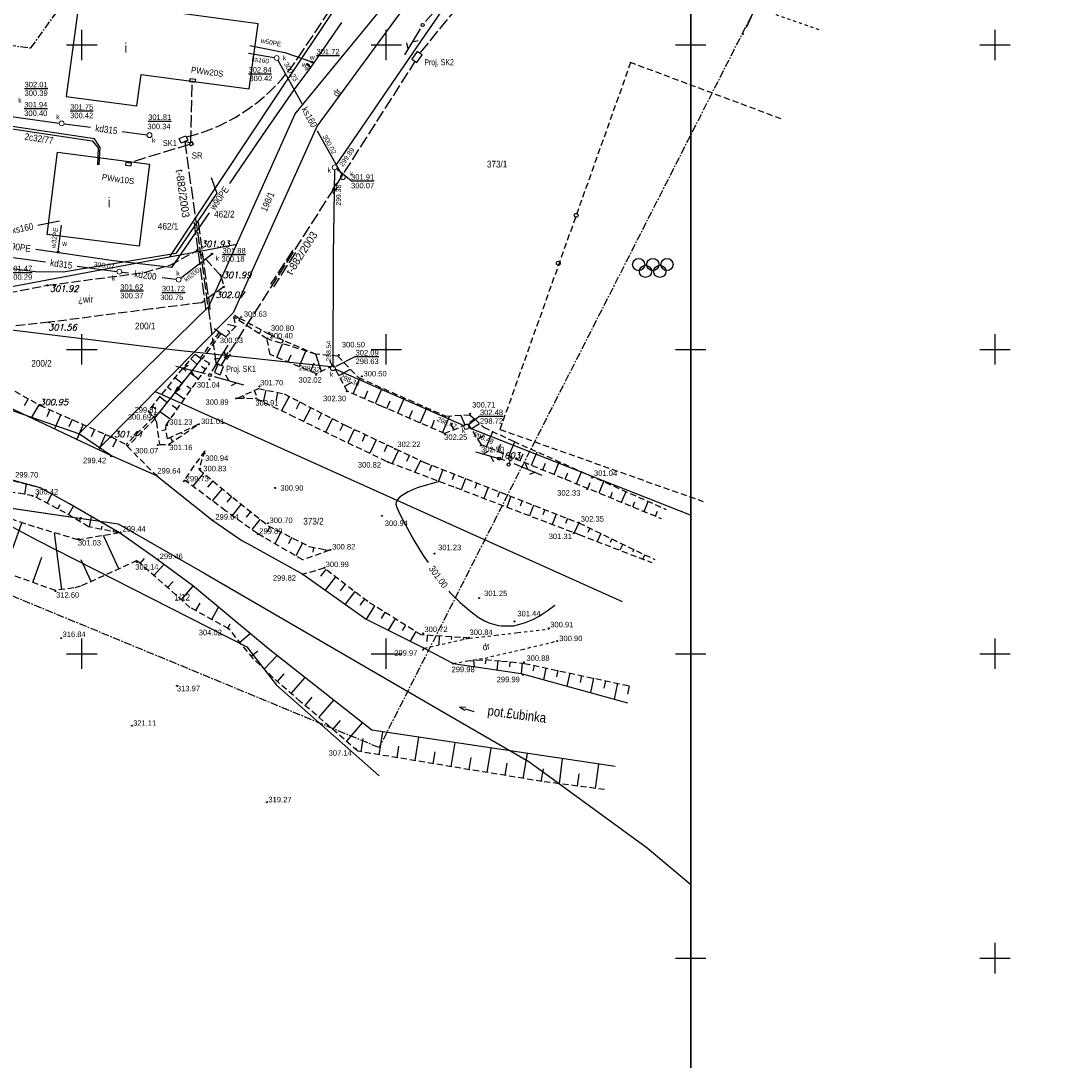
# Model space of a CAD drawing. Extents: x 4615668 to 9249187, y 5334101 to 10688993.
# Tile 105 of 120: x 4667924 to 4668097, y 5337352 to 5337523. Entities that reach past the tile are written whole.
import ezdxf
from ezdxf.enums import TextEntityAlignment as Align

# ---------------------------------------------------------------- set-up
doc = ezdxf.new("R2010")
doc.units = 0
doc.header["$MEASUREMENT"] = 0
for name, pattern in [('CENTER', [2, 1.25, -0.25, 0.25, -0.25]), ('CHODNIK', [2, 1.5, -0.5]), ('DASHDOT', [25.4, 12.7, -6.35, 0, -6.35]), ('DROGA', [1, 0.5, -0.5]), ('JEZDNIA', [1.5, 1, -0.5]), ('PROJEKT', [2.5, 2, -0.5]), ('PRZEPUST', [1.5, 1, -0.5]), ('SKARPA1', [1.5, 1, -0.5]), ('WARSTWICA', [3, 2, -1])]:
    doc.linetypes.add(name, pattern=pattern)
for name, color, linetype in [('1', 7, 'Continuous'), ('11', 7, 'Continuous'), ('12', 7, 'Continuous'), ('16', 7, 'Continuous'), ('17', 7, 'Continuous'), ('18', 7, 'Continuous'), ('19', 7, 'Continuous'), ('2', 7, 'Continuous'), ('22', 7, 'Continuous'), ('23', 7, 'Continuous'), ('24', 7, 'Continuous'), ('25', 7, 'Continuous'), ('26', 7, 'Continuous'), ('27', 7, 'Continuous'), ('28', 7, 'Continuous'), ('29', 7, 'Continuous'), ('3', 7, 'Continuous'), ('38', 7, 'Continuous'), ('45', 7, 'Continuous'), ('48', 7, 'Continuous'), ('5', 7, 'Continuous'), ('50', 7, 'Continuous'), ('51', 7, 'Continuous'), ('52', 7, 'Continuous'), ('55', 7, 'Continuous'), ('56', 7, 'Continuous'), ('58', 7, 'Continuous'), ('60', 7, 'Continuous'), ('61', 7, 'Continuous'), ('62', 7, 'Continuous'), ('UKKPA_506', 7, 'Continuous')]:
    doc.layers.add(name, color=color, linetype=linetype)
doc.styles.add('ITALICT', font='ITALICT', dxfattribs={"height": 0.2})
doc.styles.add('txt', font='TXT', dxfattribs={"height": 0.2})

# ---------------------------------------------------------------- blocks, each defined once
blk = doc.blocks.new('STS')
at = {"layer": '45', "color": 219, "linetype": 'Continuous'}
for p, q in [((1.5, 0), (0, 0)), ((2.5, 0), (1.5, 0.25)), ((2.5, 0), (1.5, -0.25))]:
    blk.add_line(p, q, dxfattribs=at)
blk = doc.blocks.new('MSZ')
at = {"layer": '22', "color": 7, "linetype": 'Continuous'}
blk.add_circle((0, 0), 0.25, dxfattribs=at)
blk = doc.blocks.new('PLT')
at = {"layer": '24', "color": 40, "linetype": 'Continuous'}
for p, q in [((0.75, 0), (5.75, 0)), ((3.25, 0), (2.543, 0.707)), ((4.543, 0), (3.836, -0.707))]:
    blk.add_line(p, q, dxfattribs=at)
blk = doc.blocks.new('SLU')
at = {"layer": '22', "color": 1, "linetype": 'Continuous'}
blk.add_circle((0, 0), 0.25, dxfattribs=at)
blk = doc.blocks.new('KL')
at = {"layer": 'UKKPA_506', "color": 7, "linetype": 'Continuous', "lineweight": 13}
blk.add_circle((0, 0), 0.4, dxfattribs=at)
blk = doc.blocks.new('DR')
at = {"layer": '18', "color": 6, "linetype": 'Continuous', "style": 'txt', "width": 0.909091}
blk.add_text('dr', height=1.1, rotation=0.0001, dxfattribs=at).set_placement((0, 0), align=Align.MIDDLE)
blk = doc.blocks.new('PLAC')
at = {"layer": '48', "color": 7, "linetype": 'Continuous'}
for centre in [(-2.33, 0), (0, 0), (2.33, 0), (-1.2, -1.12), (1.16, -1.12)]:
    blk.add_circle(centre, 1, dxfattribs=at)
blk = doc.blocks.new('WYS')
at = {"layer": '52', "color": 67, "linetype": 'Continuous'}
blk.add_circle((0, 0), 0.08, dxfattribs=at)
blk = doc.blocks.new('A')
at = {"layer": '26', "color": 165, "linetype": 'Continuous'}
blk.add_circle((0, 0), 0.125, dxfattribs=at)
blk = doc.blocks.new('*M2245')
at = {"layer": '23', "color": 44, "linetype": 'PROJEKT'}
blk.add_lwpolyline([(-0.5, -0.16), (0.44, -0.28), (0.5, 0.15), (-0.44, 0.28), (-0.5, -0.16)], close=True, dxfattribs=at)
blk = doc.blocks.new('*M2246')
at = {"layer": '23', "color": 44, "linetype": 'PROJEKT'}
blk.add_lwpolyline([(-0.5, -0.15), (0.44, -0.28), (0.5, 0.16), (-0.44, 0.28), (-0.5, -0.15)], close=True, dxfattribs=at)
blk = doc.blocks.new('*M2247')
at = {"layer": '23', "color": 44, "linetype": 'PROJEKT'}
blk.add_lwpolyline([(0.35, -0.06), (0.16, 0.32), (-0.35, 0.07), (-0.16, -0.32), (0.35, -0.06)], close=True, dxfattribs=at)
blk = doc.blocks.new('A$C4F0')
at = {"layer": '23', "color": 44, "linetype": 'Continuous'}
for p, q in [((5.9, 17.7), (0, 3.9)), ((15.1, 13.8), (5.9, 17.7)), ((0, 3.9), (9.2, 0)), ((9.2, 0), (15.1, 13.8))]:
    blk.add_line(p, q, dxfattribs=at)

msp = doc.modelspace()

# ---------------------------------------------------------------- linework, layer by layer
at = {"layer": '1', "color": 2, "linetype": 'Continuous'}
msp.add_lwpolyline([(4667909.758, 5337445.009), (4667940.314, 5337440.543), (4667954.554, 5337432.353), (4667996.493, 5337408.011), (4668007.774, 5337401.463), (4668027.204, 5337387.303), (4668034.354, 5337381.27)], dxfattribs=at)
at = {"layer": '11', "color": 2, "linetype": 'Continuous'}
for points in [[(4667934.597, 5337531.743), (4667931.799, 5337510.732), (4667943.393, 5337509.188), (4667944.078, 5337514.328), (4667961.859, 5337511.96), (4667963.285, 5337522.668), (4667945.409, 5337525.049), (4667946.097, 5337530.212)], [(4667945.463, 5337499.619), (4667943.739, 5337486.132), (4667928.647, 5337488.061), (4667930.371, 5337501.548)]]:
    msp.add_lwpolyline(points, close=True, dxfattribs=at)
at = {"layer": '16', "color": 7, "linetype": 'JEZDNIA'}
msp.add_lwpolyline([(4668049.214, 5337507.035), (4668024.485, 5337516.287), (4668003.021, 5337456.031), (4668036.38, 5337444.193)], dxfattribs=at)
at = {"layer": '16', "color": 7, "linetype": 'CHODNIK'}
msp.add_lwpolyline([(4667909.238, 5337471.021), (4667909.328, 5337472.155), (4667902.06, 5337472.179), (4667887.987, 5337470.459), (4667885.029, 5337472.725), (4667903.869, 5337474.904), (4667916.354, 5337477.287), (4667928.686, 5337479.697), (4667944.616, 5337481.815), (4667948.94, 5337483.075), (4667953.329, 5337485.474), (4667957.134, 5337481.365), (4667957.677, 5337479.438), (4667954.004, 5337476.828), (4667945.786, 5337475.811), (4667928.998, 5337473.622), (4667916.838, 5337472.359), (4667911.293, 5337469.661)], dxfattribs=at)
at = {"layer": '16', "color": 7, "linetype": 'Continuous'}
for centre in [(4668015.549, 5337491.189), (4668012.615, 5337483.32)]:
    msp.add_circle(centre, 0.319, dxfattribs=at)
at = {"layer": '17', "color": 97, "linetype": 'DROGA'}
for p, q in [((4667990.593, 5337420.099), (4667998.045, 5337421.765)), ((4667995.366, 5337417.57), (4667997.698, 5337418.022))]:
    msp.add_line(p, q, dxfattribs=at)
for points in [[(4668007.691, 5337547.553), (4668021.351, 5337538.141), (4668034.277, 5337529.251), (4668035.117, 5337528.836), (4668055.708, 5337521.61)], [(4667998.045, 5337421.765), (4668002.354, 5337422.225), (4668005.984, 5337422.669), (4668011.069, 5337423.25)], [(4667997.698, 5337418.022), (4668000.57, 5337418.482), (4668006.648, 5337419.891), (4668012.311, 5337421.251)]]:
    msp.add_lwpolyline(points, dxfattribs=at)
at = {"layer": '19', "color": 172, "linetype": 'PRZEPUST'}
for p, q in [((4667956.894, 5337471.999), (4667953.78, 5337467.753)), ((4667957.187, 5337471.786), (4667954.092, 5337467.605)), ((4667946.128, 5337458.068), (4667941.603, 5337453.548)), ((4667946.361, 5337457.791), (4667941.871, 5337453.266))]:
    msp.add_line(p, q, dxfattribs=at)
at = {"layer": '19', "color": 7, "linetype": 'Continuous'}
for p, q in [((4667956.894, 5337471.999), (4667957.187, 5337471.786)), ((4667953.78, 5337467.753), (4667954.092, 5337467.605)), ((4667946.128, 5337458.068), (4667946.361, 5337457.791)), ((4667941.603, 5337453.548), (4667941.871, 5337453.266))]:
    msp.add_line(p, q, dxfattribs=at)
at = {"layer": '2', "color": 7, "linetype": 'Continuous'}
msp.add_line((4667959.213, 5337475.2), (4667937.277, 5337453.058), dxfattribs=at)
at = {"layer": '2', "color": 5, "linetype": 'Continuous'}
for p, q in [((4667909.444, 5337445.063), (4667940.314, 5337440.543)), ((4667940.314, 5337440.543), (4667954.554, 5337432.353)), ((4667954.554, 5337432.353), (4667996.493, 5337408.011)), ((4667996.493, 5337408.011), (4668007.774, 5337401.463)), ((4668007.774, 5337401.463), (4668027.204, 5337387.303)), ((4668027.204, 5337387.303), (4668034.354, 5337381.27))]:
    msp.add_line(p, q, dxfattribs=at)
at = {"layer": '2', "color": 7, "linetype": 'Continuous'}
for points in [[(4667948.816, 5337484.398), (4667966.224, 5337510.609), (4667988.245, 5337543.488), (4667993.011, 5337549.962), (4667999.59, 5337572.943), (4668004.038, 5337622.563)], [(4668007.95, 5337555.547), (4667995.114, 5337537.378), (4667987.699, 5337525.896), (4667972.994, 5337505.919), (4667959.213, 5337475.2)], [(4667933.899, 5337455.347), (4667955.233, 5337476.241), (4667969.414, 5337507.859), (4667985.757, 5337527.854), (4668002.203, 5337554.359)], [(4667877.67, 5337480.611), (4667904.701, 5337476.09), (4667959.821, 5337486.471)], [(4667946.396, 5337462.262), (4667986.603, 5337444.17), (4668023.078, 5337427.751)], [(4667917.637, 5337460.967), (4667933.989, 5337455.316), (4667939.288, 5337451.676), (4667946.604, 5337448.436), (4667949.658, 5337446.018), (4667955.879, 5337441.085), (4667960.649, 5337437.784), (4667962.135, 5337436.967), (4667970.655, 5337432.24), (4667981.035, 5337424.869), (4667990.593, 5337420.099), (4667995.366, 5337417.57), (4668006.518, 5337415.925), (4668023.961, 5337411.144)], [(4667888.819, 5337431.406), (4667895.435, 5337427.53), (4667910.604, 5337441.276), (4667912.839, 5337442.469), (4667922.399, 5337440.289), (4667926.892, 5337437.908), (4667961.468, 5337420.313), (4667966.317, 5337414.045), (4667983.2, 5337399.127)]]:
    msp.add_lwpolyline(points, dxfattribs=at)
at = {"layer": '23', "color": 44, "linetype": 'PROJEKT'}
for p, q in [((4667989.995, 5337517.944), (4668021.752, 5337556.777)), ((4667969.823, 5337517.012), (4667981.385, 5337534.315)), ((4667957.269, 5337466.594), (4667989.155, 5337516.545)), ((4667952.236, 5337503.133), (4667952.503, 5337513.173)), ((4667952.006, 5337502.822), (4667941.959, 5337499.768)), ((4667950.354, 5337503.79), (4667951.45, 5337504.279)), ((4667950.68, 5337503.059), (4667950.354, 5337503.79)), ((4667951.776, 5337503.548), (4667950.68, 5337503.059)), ((4667951.244, 5337503.276), (4667956.488, 5337466.08)), ((4667952.265, 5337503.07), (4667951.249, 5337503.301)), ((4667951.45, 5337504.279), (4667951.776, 5337503.548)), ((4667976.186, 5337496.472), (4667975.477, 5337495.372)), ((4667976.267, 5337495.855), (4667975.559, 5337494.755)), ((4667952.774, 5337489.996), (4667954.715, 5337475.608)), ((4667953.455, 5337490.076), (4667955.394, 5337475.706)), ((4667968.985, 5337485.482), (4667965.351, 5337479.861)), ((4667969.454, 5337485.095), (4667965.82, 5337479.475)), ((4667958.308, 5337468.66), (4667957.724, 5337467.746)), ((4667958.693, 5337468.414), (4667958.11, 5337467.5)), ((4667956.433, 5337467.074), (4667957.023, 5337466.56))]:
    msp.add_line(p, q, dxfattribs=at)
msp.add_lwpolyline([(4667952.683, 5337502.854), (4667952.491, 5337503.237), (4667951.986, 5337502.984), (4667952.178, 5337502.601)], close=True, dxfattribs=at)
msp.add_arc((4667944.094, 5337533.913), 30.783, 284.12225, 326.70173, dxfattribs=at)
msp.add_point((4667952.503, 5337513.173), dxfattribs=at)
at = {"layer": '24', "color": 7, "linetype": 'DASHDOT'}
msp.add_line((4668004.656, 5337450.938), (4668004.511, 5337450.487), dxfattribs=at)
at = {"layer": '25', "color": 165, "linetype": 'Continuous'}
for points in [[(4667976.972, 5337522.868), (4667971.894, 5337515.453), (4667971.594, 5337515.823), (4667971.374, 5337516.003)], [(4667961.964, 5337519.113), (4667967.714, 5337517.963), (4667972.124, 5337516.383), (4667972.38, 5337516.163)], [(4667971.894, 5337515.453), (4667969.194, 5337511.833), (4667963.994, 5337504.303), (4667958.598, 5337496.448)], [(4667955.257, 5337491.585), (4667949.094, 5337482.613), (4667939.524, 5337483.743), (4667926.772, 5337485.579)], [(4667930.434, 5337484.983), (4667930.454, 5337485.183), (4667931.034, 5337489.583)]]:
    msp.add_lwpolyline(points, dxfattribs=at)
at = {"layer": '27', "color": 17, "linetype": 'Continuous'}
for p, q in [((4667961.714, 5337517.803), (4667965.949, 5337517.108)), ((4667966.538, 5337516.693), (4667970.508, 5337509.554)), ((4667922.35, 5337507.469), (4667930.638, 5337506.347)), ((4667931.431, 5337506.24), (4667935.785, 5337505.661)), ((4667940.989, 5337504.968), (4667945.067, 5337504.426)), ((4667972.986, 5337505.097), (4667977.03, 5337497.823)), ((4667927.093, 5337489.598), (4667930.684, 5337490.313)), ((4667923.04, 5337484.27), (4667928.368, 5337483.557)), ((4667950.561, 5337480.877), (4667955.734, 5337484.863)), ((4667933.571, 5337482.861), (4667940.108, 5337481.986)), ((4667940.9, 5337481.88), (4667942.038, 5337481.728)), ((4667947.564, 5337480.991), (4667949.848, 5337480.686)), ((4667997.141, 5337456.636), (4667975.964, 5337465.953)), ((4667997.884, 5337456.342), (4668034.241, 5337441.991))]:
    msp.add_line(p, q, dxfattribs=at)
for points in [[(4667976.106, 5337499.411), (4667990.855, 5337520.976), (4668001.194, 5337535.934)], [(4667975.858, 5337498.681), (4667975.61, 5337484.721), (4667975.583, 5337466.484)], [(4667975.255, 5337466.308), (4667949.136, 5337469.125), (4667916.494, 5337473.077)]]:
    msp.add_lwpolyline(points, dxfattribs=at)
at = {"layer": '29', "color": 6, "linetype": 'Continuous'}
for points in [[(4667937.194, 5337499.463), (4667937.374, 5337502.333), (4667936.424, 5337503.733), (4667919.574, 5337506.303)], [(4667919.184, 5337505.943), (4667936.064, 5337503.423), (4667937.054, 5337502.273), (4667936.914, 5337499.503)]]:
    msp.add_lwpolyline(points, dxfattribs=at)
at = {"layer": '38', "color": 97, "linetype": 'Continuous'}
msp.add_lwpolyline([(4667955.602, 5337497.417), (4667956.541, 5337494.813), (4667949.798, 5337484.949), (4667931.276, 5337481.874), (4667926.752, 5337481.917), (4667919.455, 5337482.856), (4667919.198, 5337479.782), (4667845.401, 5337491.085), (4667812.984, 5337498.892)], dxfattribs=at)
at = {"layer": '45', "color": 219, "linetype": 'Continuous'}
msp.add_line((4667908.669, 5337466.119), (4667939.288, 5337451.676), dxfattribs=at)
for points in [[(4667953.987, 5337467.655), (4667949.091, 5337461.367), (4667946.265, 5337457.905)], [(4668021.925, 5337400.651), (4667981.984, 5337406.638), (4667965.002, 5337419.981), (4667952.505, 5337430.393), (4667945.89, 5337435.244), (4667940.522, 5337439.03), (4667932.211, 5337443.855), (4667927.544, 5337446.455), (4667909.944, 5337451.221)], [(4667939.288, 5337451.676), (4667946.604, 5337448.436), (4667949.658, 5337446.018), (4667955.879, 5337441.085), (4667960.649, 5337437.784), (4667962.135, 5337436.967), (4667970.655, 5337432.24), (4667981.035, 5337424.869), (4667990.593, 5337420.099), (4667995.366, 5337417.57), (4668006.518, 5337415.925), (4668023.961, 5337411.144)]]:
    msp.add_lwpolyline(points, dxfattribs=at)
at = {"layer": '50', "color": 245, "linetype": 'WARSTWICA'}
msp.add_lwpolyline([(4668044.955, 5337525.324), (4668044.312, 5337523.788), (4668042.875, 5337520.818)], dxfattribs=at)
at = {"layer": '50', "color": 216, "linetype": 'Continuous'}
for points in [[(4667993.049, 5337447.454), (4667991.115, 5337446.925), (4667989.424, 5337446.434), (4667987.927, 5337445.796), (4667986.849, 5337445.144), (4667986.439, 5337444.757), (4667986.163, 5337444.422), (4667985.977, 5337443.972), (4667985.947, 5337443.738), (4667986.013, 5337443.356), (4667986.358, 5337442.603), (4667986.777, 5337441.689), (4667988.905, 5337437.863), (4667990.393, 5337435.299), (4667991.206, 5337434.181)], [(4667994.634, 5337429.471), (4667994.786, 5337429.262), (4667996.414, 5337427.638), (4667998.022, 5337426.279), (4667999.438, 5337425.203), (4668000.487, 5337424.572), (4668001.336, 5337424.194), (4668002.176, 5337423.984), (4668002.846, 5337423.799), (4668003.268, 5337423.756), (4668004.015, 5337423.78), (4668005.321, 5337423.783), (4668007.043, 5337424.245), (4668008.421, 5337424.816), (4668009.468, 5337425.376), (4668010.795, 5337426.227), (4668012.058, 5337427.183)]]:
    msp.add_lwpolyline(points, dxfattribs=at)
at = {"layer": '51', "color": 3, "linetype": 'Continuous'}
for p, q in [((4667960.299, 5337474.271), (4667960.122, 5337473.941)), ((4667959.625, 5337472.951), (4667958.256, 5337473.244)), ((4667958.668, 5337471.95), (4667958.262, 5337472.338)), ((4667962.06, 5337473.323), (4667961.932, 5337473.085)), ((4667963.821, 5337472.374), (4667963.485, 5337471.751)), ((4667965.606, 5337471.477), (4667965.45, 5337471.114)), ((4667966.364, 5337467.869), (4667967.3, 5337470.115)), ((4667967.443, 5337470.685), (4667967.209, 5337470.144)), ((4667968.21, 5337467.1), (4667968.712, 5337468.305)), ((4667969.279, 5337469.892), (4667969.203, 5337469.715)), ((4667970.056, 5337466.331), (4667971.128, 5337468.904)), ((4667971.116, 5337469.1), (4667971.043, 5337468.931)), ((4667973.729, 5337465.567), (4667972.787, 5337468.379)), ((4667952.248, 5337467.601), (4667953.261, 5337466.722)), ((4667971.903, 5337465.561), (4667972.485, 5337466.958)), ((4667975.535, 5337466.428), (4667975.108, 5337467.322)), ((4667950.938, 5337466.09), (4667951.484, 5337465.616)), ((4667953.487, 5337464.266), (4667952.118, 5337465.255)), ((4667954.658, 5337465.888), (4667954.003, 5337466.361)), ((4667976.561, 5337464.89), (4667978.464, 5337465.925)), ((4667948.401, 5337462.998), (4667949.006, 5337462.517)), ((4667949.645, 5337464.564), (4667950.84, 5337463.614)), ((4667952.316, 5337462.645), (4667951.602, 5337463.16)), ((4667977.517, 5337463.133), (4667978.745, 5337463.801)), ((4667978.916, 5337461.862), (4667980.031, 5337464.444)), ((4667947.157, 5337461.432), (4667948.362, 5337460.474)), ((4667951.158, 5337461.014), (4667949.637, 5337462.069)), ((4667960.824, 5337461.596), (4667961.02, 5337461.16)), ((4667962.649, 5337462.414), (4667962.978, 5337461.682)), ((4667964.554, 5337462.498), (4667964.146, 5337460.547)), ((4667966.511, 5337462.088), (4667966.257, 5337460.872)), ((4667968.389, 5337461.453), (4667967.17, 5337459.095)), ((4667980.752, 5337461.069), (4667981.306, 5337462.352)), ((4667982.588, 5337460.276), (4667983.689, 5337462.825)), ((4667925.523, 5337461.073), (4667924.871, 5337459.928)), ((4667927.261, 5337460.084), (4667926.034, 5337457.928)), ((4667945.912, 5337459.866), (4667946.505, 5337459.395)), ((4667950.018, 5337459.371), (4667949.202, 5337459.937)), ((4667970.165, 5337460.535), (4667969.569, 5337459.381)), ((4667971.943, 5337459.618), (4667970.783, 5337457.347)), ((4667984.423, 5337459.481), (4667984.974, 5337460.746)), ((4667986.257, 5337458.682), (4667987.354, 5337461.202)), ((4667989.924, 5337457.085), (4667991.012, 5337459.582)), ((4667929.084, 5337459.262), (4667928.577, 5337458.115)), ((4667930.913, 5337458.455), (4667929.88, 5337456.114)), ((4667948.878, 5337457.727), (4667947.117, 5337458.949)), ((4667973.724, 5337458.709), (4667973.153, 5337457.59)), ((4667988.09, 5337457.883), (4667988.636, 5337459.138)), ((4667993.591, 5337455.488), (4667994.793, 5337458.248)), ((4667997.29, 5337456.716), (4667996.622, 5337458.347)), ((4667932.743, 5337457.647), (4667932.216, 5337456.454)), ((4667934.573, 5337456.839), (4667933.499, 5337454.407)), ((4667952.512, 5337456.392), (4667952.578, 5337456.251)), ((4667975.505, 5337457.799), (4667974.382, 5337455.598)), ((4667977.287, 5337456.89), (4667976.734, 5337455.807)), ((4667991.758, 5337456.286), (4667992.299, 5337457.529)), ((4667995.439, 5337455.958), (4667994.973, 5337457.095)), ((4667998.271, 5337456.112), (4667999.665, 5337457.016)), ((4667936.402, 5337456.032), (4667935.855, 5337454.793)), ((4667938.232, 5337455.224), (4667937.118, 5337452.7)), ((4667948.16, 5337455.953), (4667947.478, 5337455.825)), ((4667948.89, 5337454.694), (4667949.22, 5337453.99)), ((4667950.701, 5337455.543), (4667950.8, 5337455.332)), ((4667979.09, 5337456.026), (4667978.059, 5337453.826)), ((4667980.901, 5337455.177), (4667980.383, 5337454.072)), ((4667999.36, 5337454.434), (4668000.438, 5337455.134)), ((4668000.808, 5337453.19), (4668001.833, 5337455.684)), ((4667940.036, 5337454.363), (4667939.401, 5337453.142)), ((4667982.712, 5337454.327), (4667981.672, 5337452.109)), ((4667984.523, 5337453.478), (4667984, 5337452.365)), ((4668002.658, 5337452.43), (4668003.151, 5337453.629)), ((4668004.508, 5337451.67), (4668005.457, 5337453.978)), ((4667986.333, 5337452.629), (4667985.307, 5337450.441)), ((4667988.144, 5337451.78), (4667987.663, 5337450.754)), ((4667989.955, 5337450.93), (4667989.057, 5337449.016)), ((4668006.358, 5337450.909), (4668006.821, 5337452.036)), ((4668008.208, 5337450.149), (4668009.111, 5337452.347)), ((4667991.8, 5337450.162), (4667991.427, 5337449.21)), ((4667993.662, 5337449.432), (4667992.924, 5337447.547)), ((4668010.057, 5337449.389), (4668010.498, 5337450.46)), ((4668011.907, 5337448.628), (4668012.765, 5337450.716)), ((4667954.331, 5337448.857), (4667952.553, 5337446.722)), ((4667955.868, 5337447.577), (4667955.012, 5337446.549)), ((4667995.525, 5337448.702), (4667995.159, 5337447.77)), ((4667997.387, 5337447.973), (4667996.663, 5337446.126)), ((4668013.757, 5337447.868), (4668014.175, 5337448.885)), ((4668015.607, 5337447.108), (4668016.42, 5337449.086)), ((4667924.969, 5337445.361), (4667925.253, 5337447.052)), ((4667957.405, 5337446.297), (4667955.759, 5337444.321)), ((4667999.249, 5337447.243), (4667998.89, 5337446.329)), ((4668001.111, 5337446.513), (4668000.402, 5337444.704)), ((4668002.973, 5337445.783), (4668002.622, 5337444.888)), ((4668017.457, 5337446.347), (4668017.852, 5337447.309)), ((4668019.307, 5337445.587), (4668020.074, 5337447.455)), ((4668023.006, 5337444.066), (4668023.729, 5337445.824)), ((4667926.881, 5337444.85), (4667927.285, 5337445.612)), ((4667928.648, 5337443.913), (4667929.437, 5337445.4)), ((4667958.941, 5337445.017), (4667958.152, 5337444.069)), ((4668004.835, 5337445.054), (4668004.14, 5337443.281)), ((4668006.697, 5337444.324), (4668006.353, 5337443.447)), ((4668021.156, 5337444.827), (4668021.529, 5337445.733)), ((4668024.856, 5337443.306), (4668025.206, 5337444.157)), ((4668026.706, 5337442.546), (4668027.383, 5337444.193)), ((4667930.414, 5337442.975), (4667930.799, 5337443.701)), ((4667932.167, 5337442.012), (4667932.997, 5337443.399)), ((4667960.502, 5337443.766), (4667959.023, 5337441.91)), ((4667962.066, 5337442.52), (4667961.358, 5337441.631)), ((4668008.559, 5337443.594), (4668007.879, 5337441.859)), ((4668010.421, 5337442.864), (4668010.085, 5337442.006)), ((4668028.556, 5337441.785), (4668028.883, 5337442.582)), ((4667921.595, 5337432.549), (4667924.466, 5337440.71)), ((4667933.883, 5337440.985), (4667934.304, 5337441.69)), ((4667935.619, 5337440.011), (4667935.954, 5337441.682)), ((4667963.63, 5337441.273), (4667962.275, 5337439.573)), ((4668012.283, 5337442.134), (4668011.618, 5337440.436)), ((4668014.145, 5337441.405), (4668013.816, 5337440.565)), ((4668016.007, 5337440.673), (4668015.228, 5337439.063)), ((4667931.08, 5337429.726), (4667929.861, 5337439.051)), ((4667937.58, 5337439.619), (4667937.681, 5337440.12)), ((4667939.541, 5337439.226), (4667939.608, 5337439.56)), ((4667965.229, 5337440.08), (4667964.768, 5337439.174)), ((4667967.012, 5337439.174), (4667966.04, 5337437.262)), ((4668017.807, 5337439.802), (4668017.454, 5337439.073)), ((4668019.607, 5337438.93), (4668018.974, 5337437.622)), ((4667940.409, 5337433.117), (4667937.917, 5337438.588)), ((4667968.795, 5337438.268), (4667968.284, 5337437.262)), ((4667970.578, 5337437.363), (4667969.505, 5337435.25)), ((4668021.407, 5337438.059), (4668021.127, 5337437.479)), ((4668023.208, 5337437.188), (4668022.719, 5337436.178)), ((4667972.425, 5337436.647), (4667972.286, 5337435.89)), ((4667974.392, 5337436.284), (4667974.326, 5337435.924)), ((4668025.008, 5337436.316), (4668024.8, 5337435.886)), ((4668026.808, 5337435.445), (4668026.464, 5337434.733)), ((4667926.312, 5337430.889), (4667927.78, 5337435.063)), ((4667935.859, 5337431.045), (4667934.223, 5337434.636)), ((4667943.935, 5337434.009), (4667944.646, 5337434.815)), ((4667946.185, 5337432.024), (4667947.794, 5337433.848)), ((4667974.422, 5337433.032), (4667973.561, 5337431.91)), ((4667948.434, 5337430.04), (4667949.329, 5337431.053)), ((4667950.684, 5337428.055), (4667952.644, 5337430.277)), ((4667976.009, 5337431.815), (4667974.333, 5337429.628)), ((4667977.596, 5337430.598), (4667976.78, 5337429.534)), ((4667979.183, 5337429.381), (4667977.596, 5337427.311)), ((4667953.073, 5337426.267), (4667953.762, 5337427.519)), ((4667955.7, 5337424.82), (4667956.799, 5337426.815)), ((4667980.771, 5337428.164), (4667979.999, 5337427.158)), ((4667982.43, 5337427.052), (4667981.06, 5337424.857)), ((4667984.127, 5337425.993), (4667983.492, 5337424.976)), ((4667958.328, 5337423.372), (4667958.737, 5337424.116)), ((4667985.823, 5337424.933), (4667984.655, 5337423.062)), ((4667987.52, 5337423.874), (4667986.986, 5337423.02)), ((4667960.275, 5337421.107), (4667961.978, 5337422.5)), ((4667989.216, 5337422.815), (4667988.25, 5337421.268)), ((4667991.059, 5337422.212), (4667990.994, 5337421.193)), ((4667993.055, 5337422.085), (4667992.962, 5337420.629)), ((4667995.051, 5337421.957), (4667995.023, 5337421.52)), ((4667997.047, 5337421.829), (4667997.028, 5337421.538)), ((4667962.174, 5337418.785), (4667963.25, 5337419.665)), ((4667964.292, 5337416.665), (4667966.414, 5337418.872)), ((4668000.689, 5337418.242), (4668000.619, 5337417.524)), ((4667998.695, 5337418.098), (4667998.773, 5337417.067)), ((4668002.68, 5337418.046), (4668002.529, 5337416.513)), ((4668004.669, 5337417.844), (4668004.586, 5337417.033)), ((4668006.659, 5337417.64), (4668006.483, 5337415.93)), ((4668008.621, 5337417.26), (4668008.428, 5337416.357)), ((4668010.577, 5337416.842), (4668010.167, 5337414.925)), ((4667966.486, 5337414.62), (4667967.569, 5337415.866)), ((4667968.751, 5337412.652), (4667971.014, 5337415.257)), ((4668012.532, 5337416.423), (4668012.315, 5337415.409)), ((4668014.488, 5337416.005), (4668014.03, 5337413.866)), ((4668016.444, 5337415.587), (4668016.203, 5337414.461)), ((4668018.4, 5337415.168), (4668017.894, 5337412.807)), ((4668020.355, 5337414.75), (4668020.091, 5337413.514)), ((4668022.311, 5337414.331), (4668021.758, 5337411.748)), ((4668024.267, 5337413.913), (4668023.979, 5337412.566)), ((4667971.016, 5337410.685), (4667972.194, 5337412.045)), ((4667973.283, 5337408.72), (4667975.735, 5337411.548)), ((4667975.549, 5337406.755), (4667976.823, 5337408.224)), ((4667977.816, 5337404.79), (4667980.458, 5337407.837)), ((4667983.167, 5337402.601), (4667983.787, 5337406.368)), ((4667980.207, 5337403.089), (4667980.567, 5337405.278)), ((4667989.087, 5337401.626), (4667989.722, 5337405.478)), ((4667995.007, 5337400.65), (4667995.656, 5337404.589)), ((4667986.127, 5337402.113), (4667986.441, 5337404.018)), ((4667992.047, 5337401.138), (4667992.368, 5337403.086)), ((4668000.927, 5337399.675), (4668001.59, 5337403.699)), ((4668006.847, 5337398.699), (4668007.525, 5337402.81)), ((4667997.967, 5337400.162), (4667998.295, 5337402.153)), ((4668003.887, 5337399.187), (4668004.222, 5337401.221)), ((4668012.783, 5337397.828), (4668013.306, 5337401.943)), ((4668018.735, 5337397.072), (4668019.241, 5337401.053)), ((4668009.807, 5337398.211), (4668010.15, 5337400.288)), ((4668015.759, 5337397.45), (4668016.016, 5337399.474))]:
    msp.add_line(p, q, dxfattribs=at)
at = {"layer": '51', "color": 3, "linetype": 'SKARPA1'}
for p, q in [((4667956.894, 5337471.999), (4667955.926, 5337472.678)), ((4667958.01, 5337471.262), (4667957.187, 5337471.786)), ((4667965.284, 5337468.319), (4667964.767, 5337470.917)), ((4667953.78, 5337467.753), (4667952.903, 5337468.356)), ((4667976.42, 5337468.068), (4667972.787, 5337468.379)), ((4667955.346, 5337466.841), (4667954.092, 5337467.605)), ((4667945.228, 5337459.005), (4667946.128, 5337458.068)), ((4667941.806, 5337453.258), (4667946.604, 5337448.436)), ((4667954.529, 5337452.496), (4667953.563, 5337449.497)), ((4667974.145, 5337433.244), (4667970.655, 5337432.24))]:
    msp.add_line(p, q, dxfattribs=at)
for points in [[(4667959.236, 5337474.518), (4667959.625, 5337472.951), (4667958.01, 5337471.262)], [(4667972.787, 5337468.379), (4667964.767, 5337470.917), (4667959.236, 5337474.518)], [(4667959.439, 5337474.781), (4667960.216, 5337474.316), (4667965.006, 5337471.736), (4667972.787, 5337468.379)], [(4667911.293, 5337469.661), (4667912.473, 5337467.621), (4667916.845, 5337466.011), (4667927.392, 5337460.009), (4667939.202, 5337454.796), (4667941.603, 5337453.548)], [(4667952.903, 5337468.356), (4667949.984, 5337464.99), (4667945.228, 5337459.005)], [(4667998.023, 5337458.423), (4667998.885, 5337457.75), (4667997.527, 5337456.813), (4667993.93, 5337455.34), (4667983.685, 5337459.802), (4667977.991, 5337462.261), (4667975.686, 5337466.5), (4667972.871, 5337465.158), (4667965.284, 5337468.319)], [(4667953.418, 5337456.816), (4667948.435, 5337454.481), (4667948.118, 5337456.176), (4667948.183, 5337456.725), (4667951.646, 5337461.717), (4667955.346, 5337466.841)], [(4667976.42, 5337468.068), (4667979.765, 5337464.562), (4667994.108, 5337458.211), (4667998.023, 5337458.423)], [(4667959.912, 5337461.187), (4667963.382, 5337462.743), (4667967.599, 5337461.861), (4667971.569, 5337459.809), (4667977.719, 5337456.669), (4667990.54, 5337450.656), (4668015.984, 5337440.684), (4668028.476, 5337434.638)], [(4667959.912, 5337461.187), (4667962.967, 5337461.113), (4667968.563, 5337458.426), (4667976.665, 5337454.488), (4667984.689, 5337450.676), (4667995.701, 5337446.492), (4668016.045, 5337438.752), (4668027.949, 5337434.16)], [(4667946.361, 5337457.791), (4667946.586, 5337457.203), (4667947.094, 5337453.548), (4667948.623, 5337453.588), (4667953.418, 5337456.816)], [(4667997.727, 5337456.951), (4667999.933, 5337453.55), (4668029.501, 5337441.397)], [(4667998.885, 5337457.75), (4668000.325, 5337456.396), (4668005.226, 5337454.081), (4668030.303, 5337442.89)], [(4667954.529, 5337452.496), (4667952.758, 5337450.048), (4667951.228, 5337447.715)], [(4667953.563, 5337449.497), (4667959.128, 5337444.861), (4667964.951, 5337440.221), (4667971.737, 5337436.774), (4667975.005, 5337436.171)], [(4667914.895, 5337447.053), (4667923.002, 5337447.639), (4667927.544, 5337446.455)], [(4667975.005, 5337436.171), (4667970.646, 5337434.587), (4667963.176, 5337438.926), (4667957.952, 5337442.679), (4667951.228, 5337447.715)], [(4667940.522, 5337439.03), (4667935.455, 5337440.044), (4667931.676, 5337442.306), (4667926.357, 5337445.128), (4667914.895, 5337447.053)], [(4667940.522, 5337439.03), (4667933.738, 5337437.879), (4667925.041, 5337440.508), (4667912.68, 5337444.851), (4667899.3, 5337435.62), (4667888.38, 5337424.349)], [(4667943.401, 5337434.48), (4667934.148, 5337430.266), (4667933.059, 5337429.985), (4667930.014, 5337429.587), (4667918.797, 5337433.533), (4667915.712, 5337427.32), (4667909.373, 5337426.612), (4667903.565, 5337427.114), (4667902.133, 5337424.886), (4667894.248, 5337423.981), (4667888.38, 5337424.349)], [(4668020.223, 5337396.883), (4668009.944, 5337398.189), (4667979.677, 5337403.176), (4667970.232, 5337411.365), (4667965.781, 5337415.233), (4667962.494, 5337418.393), (4667958.501, 5337423.277), (4667952.109, 5337426.798), (4667943.401, 5337434.48)], [(4667998.045, 5337421.765), (4667990.081, 5337422.275), (4667981.307, 5337427.753), (4667974.145, 5337433.244)], [(4667997.698, 5337418.022), (4668000.652, 5337418.246), (4668003.269, 5337417.988), (4668007.018, 5337417.603), (4668024.515, 5337413.86)]]:
    msp.add_lwpolyline(points, dxfattribs=at)
at = {"layer": '52', "color": 7, "linetype": 'Continuous'}
for centre in [(4667953.329, 5337485.474), (4667957.134, 5337481.364), (4667928.686, 5337479.697), (4667957.677, 5337479.438), (4667928.998, 5337473.621), (4667927.392, 5337460.009), (4667939.202, 5337454.795)]:
    msp.add_circle(centre, 0.1, dxfattribs=at)
at = {"layer": '52', "color": 67, "linetype": 'Continuous'}
for centre in [(4667956.844, 5337471.883), (4667946.174, 5337458.083), (4667946.384, 5337458.493)]:
    msp.add_circle(centre, 0.1, dxfattribs=at)
at = {"layer": '56', "color": 17, "linetype": 'Continuous'}
for p, q in [((4667978.564, 5337496.85), (4667976.293, 5337498.733)), ((4667979.304, 5337467.99), (4667976.056, 5337466.35)), ((4667999.733, 5337458.198), (4667997.877, 5337456.784))]:
    msp.add_line(p, q, dxfattribs=at)
at = {"layer": '58', "color": 1, "linetype": 'CENTER'}
msp.add_lwpolyline([(4667803.849, 5337447.742), (4667811.186, 5337533.446), (4667925.987, 5337518.698), (4667980.472, 5337594.488), (4667976.801, 5337623.334), (4667912.072, 5337639.584), (4667924.773, 5337670.774), (4668058.749, 5337630.827), (4668049.669, 5337534.513), (4667983.161, 5337403.764), (4667923.013, 5337428.634)], dxfattribs=at)
at = {"layer": '60', "color": 7, "linetype": 'Continuous'}
for p, q in [((4667934.354, 5337516.683), (4667934.354, 5337521.683)), ((4667984.354, 5337516.683), (4667984.354, 5337521.683)), ((4668084.354, 5337516.683), (4668084.354, 5337521.683)), ((4667931.854, 5337519.183), (4667936.854, 5337519.183)), ((4667981.854, 5337519.183), (4667986.854, 5337519.183)), ((4668031.854, 5337519.183), (4668034.354, 5337519.183)), ((4668034.354, 5337519.183), (4668036.854, 5337519.183)), ((4668081.854, 5337519.183), (4668086.854, 5337519.183)), ((4667934.354, 5337466.683), (4667934.354, 5337471.683)), ((4667984.354, 5337466.683), (4667984.354, 5337471.683)), ((4668084.354, 5337466.683), (4668084.354, 5337471.683)), ((4667931.854, 5337469.183), (4667936.854, 5337469.183)), ((4667981.854, 5337469.183), (4667986.854, 5337469.183)), ((4668031.854, 5337469.183), (4668034.354, 5337469.183)), ((4668034.354, 5337469.183), (4668036.854, 5337469.183)), ((4668081.854, 5337469.183), (4668086.854, 5337469.183)), ((4667934.354, 5337416.683), (4667934.354, 5337421.683)), ((4667984.354, 5337416.683), (4667984.354, 5337421.683)), ((4668084.354, 5337416.683), (4668084.354, 5337421.683)), ((4667931.854, 5337419.183), (4667936.854, 5337419.183)), ((4667981.854, 5337419.183), (4667986.854, 5337419.183)), ((4668031.854, 5337419.183), (4668034.354, 5337419.183)), ((4668034.354, 5337419.183), (4668036.854, 5337419.183)), ((4668081.854, 5337419.183), (4668086.854, 5337419.183)), ((4668084.354, 5337366.683), (4668084.354, 5337371.683)), ((4668031.854, 5337369.183), (4668034.354, 5337369.183)), ((4668034.354, 5337369.183), (4668036.854, 5337369.183)), ((4668081.854, 5337369.183), (4668086.854, 5337369.183))]:
    msp.add_line(p, q, dxfattribs=at)
for points in [[(4667634.354, 5337319.183), (4667634.354, 5337569.183), (4668034.354, 5337569.183), (4668034.354, 5337319.183)], [(4668096.82, 5337319.183), (4668034.354, 5337319.183), (4668034.354, 5337569.183), (4668096.82, 5337569.183)]]:
    msp.add_lwpolyline(points, dxfattribs=at)
at = {"layer": '61', "color": 1, "linetype": 'Continuous'}
msp.add_circle((4668002.894, 5337451.243), 0.25, dxfattribs=at)
msp.add_circle((4668002.894, 5337451.243), 0.25, dxfattribs=at)
msp.add_circle((4668002.894, 5337451.243), 0.25, dxfattribs=at)

# ---------------------------------------------------------------- block references
at = {"layer": '18', "color": 6, "linetype": 'Continuous'}
for p, xscale, yscale, rotation in [((4667976.221, 5337511.381), 1.000001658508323, 1.000001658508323, 57.52884863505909), ((4668000.751, 5337420.374), 1.000000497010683, 1.000000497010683, 13.00963517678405)]:
    msp.add_blockref('DR', p, dxfattribs=dict(at, xscale=xscale, yscale=yscale, rotation=rotation))
at = {"layer": '23', "color": 44, "linetype": 'Continuous', "xscale": 0.1, "yscale": 0.1, "rotation": 169.1511525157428}
msp.add_blockref('A$C4F0', (4667990.311, 5337517.927), dxfattribs=at)
at = {"layer": '23', "color": 44, "linetype": 'Continuous'}
for name, p in [('*M2245', (4667952.548, 5337513.34)), ('*M2247', (4667952.334, 5337502.919)), ('*M2246', (4667941.994, 5337499.593))]:
    msp.add_blockref(name, p, dxfattribs=at)
at = {"layer": '23', "color": 44, "linetype": 'Continuous', "xscale": 0.1, "yscale": 0.1}
msp.add_blockref('A$C4F0', (4667956.122, 5337465.001), dxfattribs=at)
at = {"layer": '24', "color": 40, "linetype": 'Continuous'}
for p, xscale, yscale, rotation in [((4667990.319, 5337522.447), 1.000002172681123, 1.000002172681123, 49.38796899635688), ((4667990.319, 5337522.447), 1.000001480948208, 1.000001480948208, 238.7115073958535), ((4667955.379, 5337464.955), 1.000001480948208, 1.000001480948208, 58.71150739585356), ((4667955.379, 5337464.955), 1.000001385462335, 1.000001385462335, 165.7373371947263), ((4667955.379, 5337464.955), 0.9999999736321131, 0.9999999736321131, 343.8602203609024), ((4668004.584, 5337450.712), 1.000002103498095, 1.000002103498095, 163.7927505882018), ((4668004.584, 5337450.712), 0.999999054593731, 0.9999990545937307, 337.6804972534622)]:
    msp.add_blockref('PLT', p, dxfattribs=dict(at, xscale=xscale, yscale=yscale, rotation=rotation))
for p in [(4667990.319, 5337522.447), (4667955.379, 5337464.955)]:
    msp.add_blockref('SLU', p, dxfattribs=at)
at = {"layer": '24', "color": 7, "linetype": 'Continuous'}
for p in [(4668004.732, 5337451.176), (4668004.436, 5337450.248)]:
    msp.add_blockref('MSZ', p, dxfattribs=at)
at = {"layer": '26', "color": 165, "linetype": 'Continuous'}
for p in [(4667972.124, 5337516.383), (4667971.374, 5337516.003), (4667971.594, 5337515.823), (4667930.454, 5337485.183)]:
    msp.add_blockref('A', p, dxfattribs=at)
at = {"layer": '28', "color": 17, "linetype": 'Continuous'}
for name, p in [('KL', (4667966.344, 5337517.043)), ('KL', (4667931.034, 5337506.293)), ('KL', (4667945.464, 5337504.373)), ('KL', (4667975.881, 5337499.08)), ('KL', (4667977.224, 5337497.473)), ('A', (4667955.734, 5337484.863)), ('KL', (4667940.504, 5337481.933)), ('KL', (4667950.244, 5337480.633)), ('KL', (4667975.586, 5337466.084)), ('KL', (4667997.504, 5337456.467))]:
    msp.add_blockref(name, p, dxfattribs=at)
at = {"layer": '45', "color": 219, "linetype": 'Continuous'}
for p, xscale, yscale, rotation in [((4667951.216, 5337464.095), 1.000000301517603, 1.000000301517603, 232.082942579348), ((4667998.75, 5337409.712), 1.000002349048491, 1.000002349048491, 163.1116725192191)]:
    msp.add_blockref('STS', p, dxfattribs=dict(at, xscale=xscale, yscale=yscale, rotation=rotation))
at = {"layer": '48', "color": 7, "linetype": 'Continuous'}
msp.add_blockref('PLAC', (4668028.136, 5337483.108), dxfattribs=at)
at = {"layer": '52', "color": 67, "linetype": 'Continuous'}
for p in [(4667960.493, 5337474.466), (4667965.097, 5337471.898), (4667964.849, 5337470.966), (4667976.56, 5337468.243), (4667972.831, 5337465.021), (4667980.32, 5337464.74), (4667955.341, 5337464.244), (4667963.528, 5337463.099), (4667977.872, 5337462.299), (4667959.692, 5337461.116), (4667962.984, 5337461.121), (4667998.136, 5337458.612), (4667948.366, 5337456.73), (4667953.579, 5337456.869), (4667993.953, 5337455.283), (4667946.829, 5337453.458), (4667948.682, 5337453.513), (4667985.751, 5337452.816), (4667999.891, 5337453.409), (4667939.191, 5337451.622), (4667954.476, 5337452.09), (4667953.807, 5337449.56), (4667984.616, 5337450.685), (4667946.582, 5337448.539), (4667951.112, 5337447.518), (4668018.164, 5337448.13), (4667966.093, 5337446.41), (4668017.346, 5337446.241), (4667926.269, 5337445.107), (4667955.874, 5337441.082), (4667964.929, 5337440.632), (4667983.64, 5337441.838), (4668016, 5337440.734), (4667940.677, 5337439.112), (4667963.238, 5337438.841), (4668015.178, 5337438.999), (4667933.823, 5337438.044), (4667975.182, 5337436.253), (4667992.285, 5337435.639), (4667943.393, 5337434.242), (4667946.906, 5337434.654), (4667970.64, 5337432.24), (4667974.194, 5337433.316), (4667930.043, 5337429.483), (4667999.612, 5337428.334), (4667958.447, 5337423.287), (4668005.428, 5337424.502), (4668011.054, 5337423.366), (4667930.959, 5337421.744), (4667990.407, 5337422.528), (4667997.891, 5337421.81), (4667990.422, 5337419.871), (4668012.397, 5337421.274), (4667995.366, 5337417.57), (4668006.966, 5337417.789), (4668006.797, 5337415.736), (4667949.973, 5337413.929), (4667942.56, 5337407.345), (4667979.356, 5337403.565), (4667964.751, 5337394.796)]:
    msp.add_blockref('WYS', p, dxfattribs=at)

# ---------------------------------------------------------------- texts
at = {"layer": '12', "color": 7, "linetype": 'Continuous', "style": 'txt', "width": 0.875}
for p in [(4667941.567, 5337518.756), (4667938.81, 5337493.375)]:
    msp.add_text('i', height=1.6, dxfattribs=at).set_placement(p, align=Align.MIDDLE)
at = {"layer": '18', "color": 6, "linetype": 'Continuous', "style": 'txt', "width": 0.909091}
msp.add_text('%%191wir', height=1.1, rotation=0.32391, dxfattribs=at).set_placement((4667934.986, 5337477.31), align=Align.MIDDLE)
at = {"layer": '23', "color": 44, "linetype": 'CENTER', "style": 'txt'}
for s, width, p in [('Proj. SK2', 0.69, (4667990.594, 5337515.852)), ('SK1', 0.906, (4667947.653, 5337502.57)), ('SR', 0.971, (4667952.393, 5337500.517)), ('Proj. SK1', 0.69, (4667958.066, 5337465.476))]:
    msp.add_text(s, height=1, dxfattribs=dict(at, width=width)).set_placement(p)
at = {"layer": '23', "color": 44, "linetype": 'CENTER', "style": 'txt', "width": 0.971}
for s, p in [('PWw20S', (4667952.229, 5337514.634)), ('PWw10S', (4667937.585, 5337497.003))]:
    msp.add_text(s, height=1, rotation=352.22713, dxfattribs=at).set_placement(p)
at = {"layer": '25', "color": 165, "linetype": 'Continuous', "style": 'txt', "width": 0.909091}
for s, rotation, p in [('w50PE', 348.69007, (4667965.368, 5337519.225)), ('w32PE', 82.49067, (4667930.252, 5337487.46))]:
    msp.add_text(s, height=0.77, rotation=rotation, dxfattribs=at).set_placement(p, align=Align.CENTER)
for rotation, p in [(55.51278, (4667956.929, 5337494.016)), (351.80531, (4667923.853, 5337485.999))]:
    msp.add_text('w90PE', height=1.1, rotation=rotation, dxfattribs=at).set_placement(p, align=Align.MIDDLE)
at = {"layer": '26', "color": 165, "linetype": 'Continuous', "style": 'txt', "width": 0.875}
for p in [(4667971.782, 5337516.745), (4667970.474, 5337515.567), (4667970.922, 5337514.968), (4667931.117, 5337486.173)]:
    msp.add_text('w', height=0.8, dxfattribs=at).set_placement(p)
at = {"layer": '27', "color": 17, "linetype": 'Continuous', "style": 'txt', "width": 0.909091}
msp.add_text('ks160', height=0.77, rotation=350.67821, dxfattribs=at).set_placement((4667963.614, 5337516.326), align=Align.CENTER)
for s, height, rotation, p in [('ks160', 1.1, 299.072, (4667971.748, 5337507.324)), ('kd315', 1.1, 352.42096, (4667938.387, 5337505.314)), ('ks160', 1.1, 11.26382, (4667924.592, 5337489.098)), ('kd315', 1.1, 352.37804, (4667930.97, 5337483.209)), ('kd200', 1.1, 352.39765, (4667944.802, 5337481.359)), ('kd200', 0.77, 37.61396, (4667952.396, 5337481.442))]:
    msp.add_text(s, height=height, rotation=rotation, dxfattribs=at).set_placement(p, align=Align.MIDDLE)
at = {"layer": '28', "color": 17, "linetype": 'Continuous', "style": 'txt', "width": 0.875}
for p in [(4667967.374, 5337516.648), (4667923.897, 5337509.679), (4667930.153, 5337506.951), (4667945.872, 5337503.123), (4667974.724, 5337498.214), (4667978.355, 5337497.62), (4667956.324, 5337483.737), (4667949.873, 5337481.297), (4667939.307, 5337480.475), (4667975.095, 5337464.674), (4667996.786, 5337455.464)]:
    msp.add_text('k', height=0.8, dxfattribs=at).set_placement(p)
at = {"layer": '29', "color": 6, "linetype": 'Continuous', "style": 'txt', "width": 0.909091}
msp.add_text('2c32/77', height=1.1, rotation=351.32795, dxfattribs=at).set_placement((4667927.224, 5337503.265), align=Align.CENTER)
at = {"layer": '3', "color": 40, "linetype": 'Continuous', "style": 'txt'}
for rotation, p in [(278.0251, (4667950.291, 5337494.692)), (57.44759, (4667970.969, 5337484.657))]:
    msp.add_text('t-882/2003', height=1.25, rotation=rotation, dxfattribs=at).set_placement(p, align=Align.CENTER)
at = {"layer": '45', "color": 7, "linetype": 'Continuous', "style": 'txt', "width": 0.875}
msp.add_text('pot.%%163ubinka', height=1.6, rotation=352.55258, dxfattribs=at).set_placement((4668005.785, 5337409.053), align=Align.MIDDLE)
at = {"layer": '5', "color": 6, "linetype": 'Continuous', "style": 'txt', "width": 0.909091}
for s, p in [('373/1', (4668002.553, 5337499.626)), ('462/2', (4667957.75, 5337491.407)), ('462/1', (4667948.508, 5337489.411)), ('200/1', (4667944.755, 5337473.032)), ('200/2', (4667927.726, 5337466.9)), ('373/2', (4667972.398, 5337440.974)), ('1/12', (4667950.826, 5337428.494))]:
    msp.add_text(s, height=1.1, dxfattribs=at).set_placement(p, align=Align.MIDDLE)
msp.add_text('198/1', height=1.1, rotation=66.57131, dxfattribs=at).set_placement((4667964.839, 5337493.44), align=Align.MIDDLE)
at = {"layer": '50', "color": 6, "linetype": 'Continuous', "style": 'txt', "width": 0.909091}
msp.add_text('301.00', height=1.1, rotation=306.04261, dxfattribs=at).set_placement((4667992.92, 5337431.827), align=Align.MIDDLE)
at = {"layer": '52', "color": 2, "linetype": 'Continuous', "style": 'ITALICT'}
for s, p in [('301.93', (4667953.917, 5337485.979)), ('301.99', (4667957.487, 5337480.894)), ('301.92', (4667929.097, 5337478.647)), ('302.07', (4667956.332, 5337477.637)), ('301.56', (4667928.815, 5337472.298)), ('300.95', (4667927.392, 5337460.009)), ('301.41', (4667939.652, 5337454.751))]:
    msp.add_text(s, height=1, dxfattribs=at).set_placement(p)
at = {"layer": '52', "color": 67, "linetype": 'Continuous', "style": 'txt'}
for s, p in [('300.63', (4667960.949, 5337474.545)), ('300.40', (4667965.201, 5337470.97)), ('300.80', (4667965.404, 5337472.225)), ('300.93', (4667957.015, 5337470.204)), ('300.50', (4667977.056, 5337469.512)), ('300.50', (4667980.617, 5337464.74)), ('301.04', (4667953.245, 5337462.906)), ('301.70', (4667963.637, 5337463.257)), ('302.02', (4667969.952, 5337463.717)), ('302.30', (4667973.966, 5337460.653)), ('299.81', (4667943.007, 5337458.798)), ('300.89', (4667954.652, 5337460.075)), ('300.91', (4667962.85, 5337459.941)), ('300.71', (4667998.463, 5337459.624)), ('300.69', (4667941.904, 5337457.617)), ('301.01', (4667953.936, 5337456.909)), ('301.23', (4667948.723, 5337456.81)), ('302.25', (4667993.864, 5337454.313)), ('300.07', (4667943.102, 5337452.084)), ('301.16', (4667948.707, 5337452.625)), ('302.22', (4667986.177, 5337453.133)), ('302.50', (4667999.926, 5337452.288)), ('299.42', (4667934.547, 5337450.481)), ('300.94', (4667954.595, 5337450.865)), ('299.64', (4667946.76, 5337448.787)), ('300.83', (4667954.302, 5337449.144)), ('300.82', (4667979.69, 5337449.762)), ('301.04', (4668018.471, 5337448.398)), ('299.70', (4667923.395, 5337448.133)), ('299.73', (4667951.409, 5337447.488)), ('300.42', (4667926.665, 5337445.339)), ('300.90', (4667966.95, 5337445.963)), ('302.33', (4668012.429, 5337445.156)), ('299.64', (4667956.28, 5337441.216)), ('300.70', (4667965.176, 5337440.652)), ('300.94', (4667984.101, 5337440.168)), ('302.35', (4668016.298, 5337440.883)), ('299.44', (4667941.034, 5337439.247)), ('299.89', (4667963.496, 5337438.89)), ('301.31', (4668011.039, 5337438.018)), ('301.03', (4667933.697, 5337436.964)), ('300.82', (4667975.469, 5337436.312)), ('299.46', (4667947.134, 5337434.733)), ('301.23', (4667992.865, 5337436.188)), ('302.14', (4667943.13, 5337432.998)), ('300.99', (4667974.402, 5337433.415)), ('299.82', (4667965.72, 5337431.188)), ('312.60', (4667930.112, 5337428.394)), ('301.25', (4668000.423, 5337428.657)), ('301.44', (4668005.885, 5337425.329)), ('300.72', (4667990.616, 5337422.745)), ('300.91', (4668011.282, 5337423.525)), ('316.84', (4667931.187, 5337421.932)), ('304.02', (4667953.556, 5337422.226)), ('300.84', (4667998.02, 5337422.265)), ('300.90', (4668012.764, 5337421.255)), ('299.97', (4667985.659, 5337418.869)), ('300.88', (4668007.372, 5337418.017)), ('299.98', (4667995.076, 5337416.157)), ('299.99', (4668002.49, 5337414.501)), ('313.97', (4667949.963, 5337413.019)), ('321.11', (4667942.768, 5337407.345)), ('307.14', (4667974.891, 5337402.447)), ('319.27', (4667964.989, 5337394.776))]:
    msp.add_text(s, height=0.9, dxfattribs=at).set_placement(p)
at = {"layer": '55', "color": 165, "linetype": 'Continuous', "style": 'txt'}
msp.add_text('%%U301.72', height=0.9, dxfattribs=at).set_placement((4667972.889, 5337517.629))
at = {"layer": '56', "color": 17, "linetype": 'Continuous', "style": 'txt'}
for s, p in [('%%U302.84', (4667961.715, 5337514.64)), ('%%U302.01', (4667924.936, 5337512.218)), ('%%U301.94', (4667924.882, 5337508.921)), ('%%U301.75', (4667932.425, 5337508.543)), ('%%U301.81', (4667945.241, 5337506.863)), ('%%U301.91', (4667978.564, 5337497.03)), ('%%U301.88', (4667957.453, 5337484.931)), ('%%U301.47', (4667922.396, 5337482.005)), ('%%U301.62', (4667940.66, 5337478.956)), ('%%U301.72', (4667947.496, 5337478.709)), ('%%U302.09', (4667979.304, 5337468.17)), ('%%U302.48', (4667999.733, 5337458.378))]:
    msp.add_text(s, height=0.9, dxfattribs=at).set_placement(p)
at = {"layer": '56', "color": 17, "linetype": 'Continuous', "style": 'txt', "width": 0.875}
for s, rotation, p in [('300.23', 299.07845, (4667967.524, 5337516.062)), ('300.02', 299.07199, (4667973.859, 5337504.137)), ('299.38', 88.98224, (4667976.887, 5337492.783)), ('300.07', 352.37608, (4667936.257, 5337482.804)), ('298.54', 89.91517, (4667975.284, 5337467.184))]:
    msp.add_text(s, height=0.8, rotation=rotation, dxfattribs=at).set_placement(p)
at = {"layer": '56', "color": 17, "linetype": 'Continuous', "style": 'txt'}
for s, p in [('300.42', (4667961.867, 5337514.141)), ('300.39', (4667924.936, 5337511.718)), ('300.40', (4667924.882, 5337508.421)), ('300.42', (4667932.425, 5337508.043)), ('300.34', (4667945.122, 5337506.241)), ('300.07', (4667978.564, 5337496.53)), ('300.18', (4667957.276, 5337484.482)), ('300.29', (4667922.396, 5337481.505)), ('300.37', (4667940.66, 5337478.456)), ('300.75', (4667947.221, 5337478.18)), ('298.63', (4667979.304, 5337467.67)), ('298.72', (4667999.733, 5337457.878))]:
    msp.add_text(s, height=0.9, dxfattribs=at).set_placement(p, align=Align.TOP_LEFT)
at = {"layer": '56', "color": 17, "linetype": 'Continuous', "style": 'txt', "width": 0.875}
for s, rotation, p in [('299.89', 55.63051, (4667976.578, 5337499.568)), ('298.32', 353.84445, (4667970.09, 5337466.562)), ('298.34', 336.25375, (4667976.963, 5337465.185)), ('298.47', 336.2525, (4667992.912, 5337458.168)), ('298.48', 338.45963, (4667998.904, 5337455.616))]:
    msp.add_text(s, height=0.8, rotation=rotation, dxfattribs=at).set_placement(p, align=Align.TOP_LEFT)
at = {"layer": '62', "color": 1, "linetype": 'Continuous', "style": 'ITALICT'}
msp.add_text('1003', height=1, dxfattribs=at).set_placement((4668002.894, 5337451.243))

doc.saveas('drawing.dxf')
